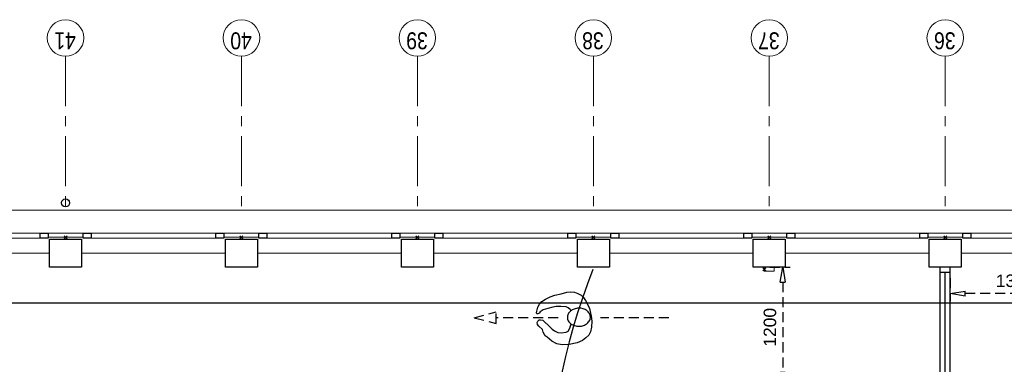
# Model space of a CAD drawing. Header units: millimetres. Extents: x 164654 to 368283, y 131426 to 252133.
# Tile 11 of 144: x 241539 to 251388, y 185103 to 188548. Entities that reach past the tile are written whole.
import ezdxf

# ---------------------------------------------------------------- set-up
doc = ezdxf.new("R2010")
doc.units = ezdxf.units.MM
doc.header["$LTSCALE"] = 400
doc.header["$PDMODE"] = 3
doc.header["$PDSIZE"] = 15
for name, pattern in [('CENTER', [2, 1.25, -0.25, 0.25, -0.25]), ('HIDDEN', [0.375, 0.25, -0.125]), ('STYLE_21', [0.138889, 0.069444, -0.069444])]:
    doc.linetypes.add(name, pattern=pattern)
for name, color, linetype in [('-ve', 2, 'HIDDEN'), ('inlay', 6, 'Continuous'), ('looplijnen', 8, 'HIDDEN'), ('plat', 5, 'Continuous'), ('stramien', 1, 'CENTER'), ('symbol', 1, 'Continuous')]:
    doc.layers.add(name, color=color, linetype=linetype)
for name, color, linetype, lineweight in [('Binnenkozijnen', 140, 'Continuous', 15), ('Buitenkozijnen', 140, 'Continuous', 15), ('Interieur-systeemwand glas', 140, 'STYLE_21', 15), ('mat-beton (ihwg)', 5, 'Continuous', 25), ('None', 7, 'Continuous', 9)]:
    doc.layers.add(name, color=color, linetype=linetype, lineweight=lineweight)
doc.styles.add('Arial Narrow', font='ARIALN.TTF', dxfattribs={"height": 222.25})
doc.styles.get("Standard").update_dxf_attribs({"font": 'arial.ttf'})
doc.dimstyles.new('CAL-N1-050-25', dxfattribs={"dimscale": 50, "dimtxt": 2.5, "dimasz": 3, "dimexe": 1.5, "dimexo": 0, "dimgap": 0.3, "dimtad": 0, "dimdec": 4, "dimrnd": 1, "dimdsep": 46, "dimtxsty": 'Standard', "dimblk": 'CLOSED', "dimcen": 0, "dimdle": 1.25, "dimclrt": 249, "dimadec": 0, "dimazin": 0, "dimtfac": 0.9, "dimtdec": 4, "dimtix": 1, "dimtmove": 0, "dimatfit": 3, "dimldrblk": 'CLOSED', "dimfxl": 1, "dimtvp": 1, "dimtolj": 1, "dimtzin": 0, "dimarcsym": 0})

# ---------------------------------------------------------------- blocks, each defined once
blk = doc.blocks.new('Gevelpui best 1410 (2D)')
at = {"layer": 'Buitenkozijnen', "lineweight": 15}
for p, q in [((-260, 0), (-260, -1410)), ((-260, 0), (-210, 0)), ((-210, 0), (-210, -1410)), ((-260, -1410), (-210, -1410))]:
    blk.add_line(p, q, dxfattribs=at)
at = {"layer": 'Buitenkozijnen', "color": 92, "lineweight": 25}
for points in [[(-260, 0), (-210, 0), (-210, -80), (-260, -80)], [(-260, -1330), (-210, -1330), (-210, -1410), (-260, -1410)]]:
    blk.add_lwpolyline(points, close=True, dxfattribs=at)
at = {"layer": 'None', "color": 43, "linetype": 'Continuous', "lineweight": 9}
blk.add_line((-410, 15), (-410, -1425), dxfattribs=at)
blk = doc.blocks.new('HWA')
at = {"layer": 'None', "color": 92, "linetype": 'Continuous', "lineweight": 25}
blk.add_circle((0, -74), 40, dxfattribs=at)
blk = doc.blocks.new('Kolom 280x320')
at = {"layer": 'mat-beton (ihwg)', "lineweight": 25}
blk.add_lwpolyline([(-300, 160), (-20, 160), (-20, -160), (-300, -160)], close=True, dxfattribs=at)
at = {"layer": 'None', "color": 92, "linetype": 'Continuous', "lineweight": 5}
blk.add_point((0, 0), dxfattribs=at)
blk = doc.blocks.new('*U88')
at = {"layer": 'Interieur-systeemwand glas', "color": 43, "linetype": 'Continuous', "lineweight": 9}
blk.add_lwpolyline([(-3308.9, 15990), (-3308.9, 15890), (-3268.9, 15890), (-3268.9, 15990)], close=True, dxfattribs=at)
at = {"layer": 'Interieur-systeemwand glas', "color": 43, "linetype": 'Continuous', "lineweight": 15}
blk.add_point((-3288.9, 15990), dxfattribs=at)
blk = doc.blocks.new('symb-ps03_b2')
blk.add_lwpolyline([(82.2, -333.7), (93.5, -323.3), (109.6, -304.5), (119.8, -284.7), (121.3, -230.8), (122.5, -183.8), (115.8, -150.4), (104.2, -98.4), (90.8, -52.2), (69, -24.8), (57.7, -13.2), (50.2, -0.9), (49.4, 8.5), (59.4, 13), (75.8, 8.9), (114.7, -1.3), (145.3, -16.6), (172.1, -41.1), (196.4, -77.8), (221.1, -122.2), (235.7, -169.2), (249.9, -232.3), (265.9, -290), (270.3, -324.8), (267.4, -365.4), (252.2, -399.3), (234.6, -432.8), (213.5, -457.5), (181.2, -475.4), (141, -499), (102.8, -516.9), (26.9, -533.5), (-23.3, -539.3), (-83.1, -537.5), (-129.9, -527.7), (-165.1, -510.7), (-191.8, -478.7), (-217.7, -447.5), (-240.8, -394), (-258.1, -313.4), (-261.7, -241.7), (-250.8, -189), (-222, -138.3), (-185.2, -93.4), (-169.5, -72.2), (-133.8, -53.9), (-107.1, -45.7), (-74.5, -10), (-56.5, 2.3), (-37.5, 6.7), (-23, 0.8), (-11.7, -12.6), (-10.5, -27.9), (-13.2, -49.2), (-22.6, -61.1), (-75.1, -114.5), (-104.5, -144.9), (-120.7, -165.7), (-138.4, -200.3), (-141.8, -234.1), (-134.6, -284.5), (-123.4, -302.1), (-94.4, -318.8), (-69, -327.2), (-51.7, -333)])
blk.add_lwpolyline([(-74.5, -413.3, 0.078796), (-66.1, -458.3, 0.088041), (-45.7, -493.9, 0.105312), (-14.5, -518.5, 0.121926), (19.1, -525.8, 0.121926), (52.3, -516.6, 0.105312), (82.1, -490.3, 0.088041), (100.3, -453.5, 0.078796), (106.2, -408.2, 0.078796), (97.7, -363.2, 0.088041), (77.4, -327.6, 0.105312), (46.2, -303, 0.121926), (12.5, -295.7, 0.121926), (-20.6, -304.9, 0.105312), (-50.4, -331.2, 0.088041), (-68.6, -368, 0.078796)], format="xyb", close=True)
blk = doc.blocks.new('symb-ps09_b2')
at = {"layer": 'looplijnen'}
for p, q in [((0, 935.4), (-58.2, 718.1)), ((0, 935.4), (58.2, 718.1)), ((-58.2, 718.1), (58.2, 718.1)), ((0, 95.2), (0, 718.1)), ((0, -1011), (0, -327.3))]:
    blk.add_line(p, q, dxfattribs=at)
at = {"layer": 'symbol'}
blk.add_blockref('symb-ps03_b2', (-11, 299.5), dxfattribs=at)
blk = doc.blocks.new('_CLOSED')
at = {"color": 0, "linetype": 'ByBlock'}
for p, q in [((-1, 0.167), (0, 0)), ((-1, 0.167), (-1, -0.167)), ((0, 0), (-1, -0.167))]:
    blk.add_line(p, q, dxfattribs=at)
blk = doc.blocks.new('*D1645')
at = {"layer": '-ve', "color": 0, "lineweight": -2, "transparency": 16777216}
for p, q in [((249041.7, 186072.8), (249246.5, 186072.8)), ((249171.5, 185922.8), (249171.5, 185022.8)), ((249041.7, 184872.8), (249246.5, 184872.8))]:
    blk.add_line(p, q, dxfattribs=at)
at = {"layer": 'Defpoints', "color": 0, "transparency": 16777216}
for p in [(249041.7, 186072.8), (249041.7, 184872.8), (249171.5, 184872.8)]:
    blk.add_point(p, dxfattribs=at)
at = {"layer": '-ve', "color": 0, "lineweight": -2, "transparency": 16777216, "xscale": 150, "yscale": 150, "zscale": 150}
for p, rotation in [((249171.5, 186072.8), 90), ((249171.5, 184872.8), 270)]:
    blk.add_blockref('_CLOSED', p, dxfattribs=dict(at, rotation=rotation))
at = {"layer": '-ve', "color": 249, "transparency": 16777216, "insert": (249043.9, 185472.8), "char_height": 125, "attachment_point": 5, "rotation": 90}
blk.add_mtext('\\A1;1200', dxfattribs=at)
blk = doc.blocks.new('*D1658')
at = {"layer": '-ve', "color": 0, "lineweight": -2, "transparency": 16777216}
for p, q in [((250847, 185962.8), (250847, 185734.6)), ((252147, 185962.8), (252147, 185734.6)), ((251997, 185809.6), (250997, 185809.6))]:
    blk.add_line(p, q, dxfattribs=at)
at = {"layer": 'Defpoints', "color": 0, "transparency": 16777216}
for p in [(250847, 185962.8), (252147, 185962.8), (250847, 185809.6)]:
    blk.add_point(p, dxfattribs=at)
at = {"layer": '-ve', "color": 0, "lineweight": -2, "transparency": 16777216, "xscale": 150, "yscale": 150, "zscale": 150, "rotation": 180}
blk.add_blockref('_CLOSED', (250847, 185809.6), dxfattribs=at)
at = {"layer": '-ve', "color": 0, "lineweight": -2, "transparency": 16777216, "xscale": 150, "yscale": 150, "zscale": 150}
blk.add_blockref('_CLOSED', (252147, 185809.6), dxfattribs=at)
at = {"layer": '-ve', "color": 249, "transparency": 16777216, "insert": (251497, 185937.3), "char_height": 125, "attachment_point": 5}
blk.add_mtext('\\A1;1300', dxfattribs=at)

msp = doc.modelspace()

# ---------------------------------------------------------------- linework, layer by layer
at = {"layer": 'Buitenkozijnen', "color": 43, "lineweight": 9, "flags": 128}
msp.add_lwpolyline([(232601.97992, 186622.75849), (232601.97992, 186642.75849), (256296.97992, 186642.75849), (256296.97992, 186622.75849)], dxfattribs=at)
at = {"layer": 'Buitenkozijnen', "lineweight": 15}
for points in [[(241821.97992, 186372.75849), (241821.97992, 186412.79912), (242171.97992, 186412.79912), (242171.97992, 186372.75849)], [(243581.97992, 186372.75849), (243581.97992, 186412.79912), (243931.97992, 186412.79912), (243931.97992, 186372.75849)], [(245341.97992, 186372.75849), (245341.97992, 186412.79912), (245691.97992, 186412.79912), (245691.97992, 186372.75849)], [(247101.97992, 186372.75849), (247101.97992, 186412.79912), (247451.97992, 186412.79912), (247451.97992, 186372.75849)], [(248861.97992, 186372.75849), (248861.97992, 186412.79912), (249211.97992, 186412.79912), (249211.97992, 186372.75849)], [(250621.97992, 186372.75849), (250621.97992, 186412.79912), (250971.97992, 186412.79912), (250971.97992, 186372.75849)]]:
    msp.add_lwpolyline(points, close=True, dxfattribs=at)
at = {"layer": 'inlay'}
msp.add_line((256036.97992, 185712.79912), (225096.93929, 185712.79912), dxfattribs=at)
msp.add_arc((253045.26198, 183757.97676), 6210.6105, 158.33796202, 331.732378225, dxfattribs=at)
at = {"layer": 'None', "color": 43, "linetype": 'Continuous', "lineweight": 9}
for centre in [(241996.97992, 188365.04034), (243756.97992, 188365.04034), (245516.97992, 188365.04034), (247276.97992, 188365.04034), (249036.97992, 188365.04034), (250796.97992, 188365.04034)]:
    msp.add_circle(centre, 182.60642, dxfattribs=at)
at = {"layer": 'plat'}
for p, q in [((250746.97992, 173202.75849), (250746.97992, 186072.75849)), ((250846.97992, 173202.75849), (250846.97992, 186072.75849)), ((250746.97992, 186022.75849), (250846.97992, 186022.75849)), ((250796.97992, 184961.75849), (250796.97992, 186022.75849))]:
    msp.add_line(p, q, dxfattribs=at)
at = {"layer": 'stramien', "lineweight": 0}
for p, q in [((241996.97992, 188182.43392), (241996.97992, 186682.43392)), ((243756.97992, 188182.43392), (243756.97992, 186682.43392)), ((245516.97992, 188182.43392), (245516.97992, 186682.43392)), ((247276.97992, 188182.43392), (247276.97992, 186682.43392)), ((249036.97992, 188182.43392), (249036.97992, 186682.43392)), ((250796.97992, 188182.43392), (250796.97992, 186682.43392))]:
    msp.add_line(p, q, dxfattribs=at)

# ---------------------------------------------------------------- block references
at = {"layer": 'Binnenkozijnen', "color": 7, "rotation": 90}
msp.add_blockref('*U88', (264976.97992, 189341.69912), dxfattribs=at)
at = {"layer": 'Buitenkozijnen', "color": 7, "rotation": 90}
for p in [(240411.97992, 186622.75849), (242171.97992, 186622.75849), (243931.97992, 186622.75849), (245691.97992, 186622.75849), (247451.97992, 186622.75849), (249211.97992, 186622.75849), (250971.97992, 186622.75849)]:
    msp.add_blockref('Gevelpui best 1410 (2D)', p, dxfattribs=at)
at = {"layer": 'mat-beton (ihwg)', "color": 7, "rotation": 90}
for p in [(241996.97992, 186372.75849), (243756.97992, 186372.75849), (245516.97992, 186372.75849), (247276.97992, 186372.75849), (249036.97992, 186372.75849), (250796.97992, 186372.75849)]:
    msp.add_blockref('Kolom 280x320', p, dxfattribs=at)
at = {"layer": 'None', "color": 7, "rotation": 180}
msp.add_blockref('HWA', (241996.97992, 186642.75849), dxfattribs=at)
at = {"layer": 'symbol', "rotation": 90}
msp.add_blockref('symb-ps09_b2', (247021.27789, 185569.07433), dxfattribs=at)

# ---------------------------------------------------------------- texts
at = {"layer": 'None', "color": 8, "char_height": 169.333333, "attachment_point": 1, "rotation": 180, "style": 'Arial Narrow'}
for s, insert in [('41', (242100.98223, 188252.28276)), ('40', (243860.98223, 188252.28276)), ('39', (245620.98223, 188252.28276)), ('38', (247380.98223, 188252.28276)), ('37', (249140.98223, 188252.28276)), ('36', (250900.98223, 188252.28276))]:
    msp.add_mtext(s, dxfattribs=dict(at, insert=insert))

# ---------------------------------------------------------------- dimensions: what is measured, and where the dimension line sits
at = {"layer": '-ve'}
for p1, p2, distance, picture, middle in [((249041.74317, 186072.75849), (249041.74317, 184872.75849), 129.77336, '*D1645', (249043.87328, 185472.75849)), ((252146.97992, 185962.75757), (250846.97992, 185962.75757), 153.17001, '*D1658', (251496.97992, 185937.31608))]:
    dim = msp.add_aligned_dim(p1=p1, p2=p2, distance=distance, dimstyle='CAL-N1-050-25', dxfattribs=at)
    dim.commit()
    dim.dimension.update_dxf_attribs({"geometry": picture, "text_midpoint": middle})

doc.saveas('drawing.dxf')
